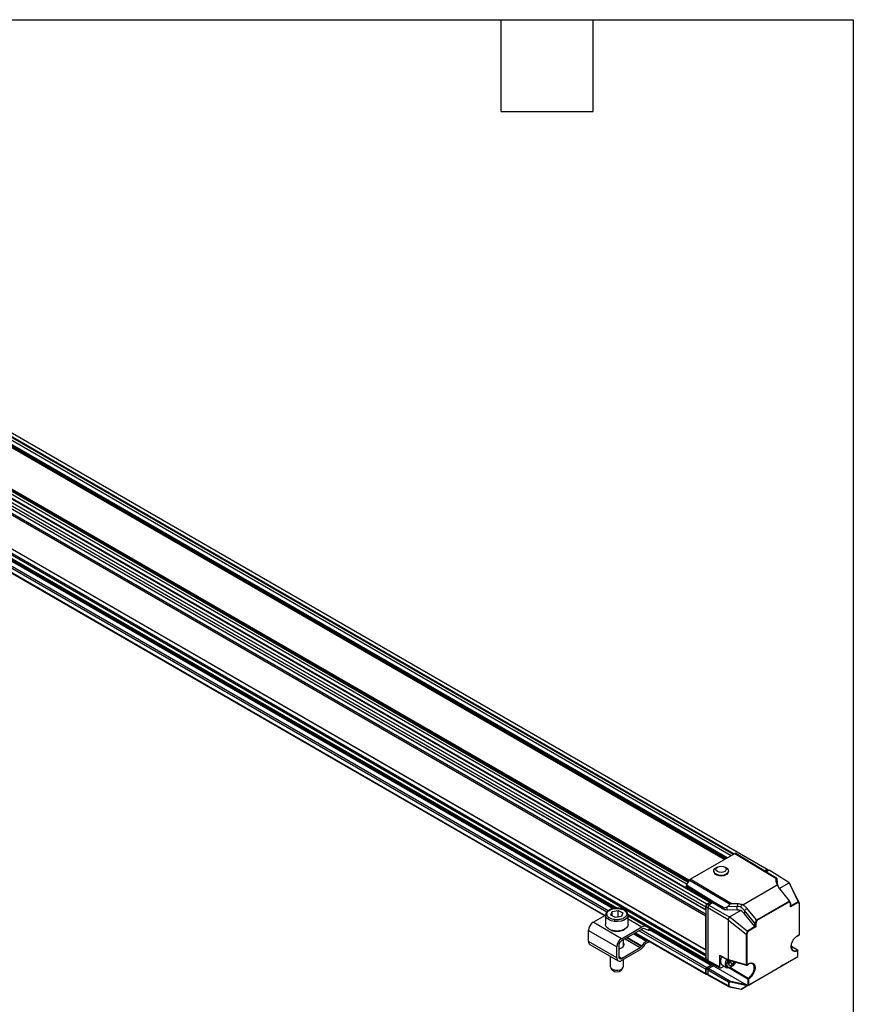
# Model space of a CAD drawing. Header units: millimetres. Extents: x 16 to 683, y 16 to 524.
# Tile 11 of 11: x 510 to 683, y 320 to 524. Entities that reach past the tile are written whole.
import ezdxf

# ---------------------------------------------------------------- set-up
doc = ezdxf.new("R2010")
doc.units = ezdxf.units.MM
doc.header["$LTSCALE"] = 2.5
doc.layers.add('TEXT', color=140, linetype='Continuous', lineweight=25)

msp = doc.modelspace()

# ---------------------------------------------------------------- linework, layer by layer
for p, q in [((389.073, 492.478), (652.274, 340.536)), ((388.846, 491.894), (652.047, 339.951)), ((388.846, 491.281), (652.047, 339.339)), ((388.846, 490.056), (652.047, 338.114)), ((388.984, 491.202), (652.106, 339.305)), ((388.984, 490.295), (652.106, 338.397)), ((388.846, 482.98), (652.047, 331.037)), ((388.984, 482.9), (652.106, 331.003)), ((388.984, 481.993), (652.106, 330.096)), ((388.846, 481.755), (652.047, 329.812)), ((420.174, 475.299), (652.945, 340.923)), ((653.001, 340.929), (420.298, 475.265)), ((439.424, 474.793), (655.948, 349.796)), ((439.424, 474.787), (655.943, 349.793)), ((439.464, 474.906), (656.066, 349.864)), ((439.621, 474.997), (656.223, 349.955)), ((439.833, 475.119), (656.435, 350.077)), ((656.468, 350.096), (439.866, 475.138)), ((443.743, 473.837), (657.28, 350.565)), ((444.35, 474.053), (657.771, 350.848)), ((402.926, 472.878), (633.695, 339.658)), ((402.948, 472.678), (633.357, 339.665)), ((446.841, 472.797), (657.928, 350.939)), ((447.667, 473.095), (664.783, 347.757)), ((405.66, 469.713), (631.806, 339.161)), ((407.419, 469.717), (632.814, 339.599)), ((407.509, 469.892), (633.126, 339.646)), ((431.439, 469.771), (648.144, 344.67)), ((431.505, 470.3), (648.389, 345.095)), ((431.652, 470.396), (648.468, 345.231)), ((431.864, 470.519), (648.574, 345.415)), ((648.59, 345.443), (431.897, 470.537)), ((404.4, 468.985), (631.067, 338.133)), ((404.481, 469.032), (631.148, 338.18)), ((405.267, 469.486), (631.502, 338.883)), ((648.779, 345.657), (658.064, 351.017)), ((658.064, 351.017), (666.526, 345.889)), ((666.569, 345.981), (658.23, 351.034)), ((658.23, 351.034), (658.85, 350.676)), ((658.85, 350.676), (664.35, 347.344)), ((653.663, 347.395), (653.661, 347.305)), ((654.457, 348.204), (654.149, 348.038)), ((656.251, 348.006), (655.948, 348.181)), ((656.716, 347.258), (656.718, 347.348)), ((664.213, 347.427), (664.783, 347.757)), ((664.283, 347.385), (664.735, 347.645)), ((664.35, 347.344), (666.602, 345.979)), ((665.177, 347.531), (664.596, 347.195)), ((665.056, 347.461), (664.735, 347.645)), ((664.783, 347.757), (664.947, 347.524)), ((669.273, 344.998), (665.177, 347.531)), ((647.993, 344.409), (648.612, 345.481)), ((648.612, 345.481), (657.068, 340.501)), ((657.36, 340.603), (648.779, 345.657)), ((666.526, 345.889), (666.582, 345.181)), ((666.779, 345.861), (666.569, 345.981)), ((666.582, 345.181), (666.85, 344.807)), ((666.779, 345.861), (666.769, 345.87)), ((666.779, 345.861), (666.85, 344.807)), ((669.293, 344.946), (669.273, 344.998)), ((669.505, 344.673), (669.273, 344.998)), ((647.935, 344.215), (653.435, 340.883)), ((647.935, 343.853), (647.935, 344.215)), ((653.493, 341.077), (647.993, 344.409)), ((659.706, 340.383), (666.859, 344.513)), ((667.275, 343.781), (669.293, 344.946)), ((667.388, 343.621), (669.345, 341.162)), ((669.293, 344.946), (671.207, 340.993)), ((669.505, 344.673), (669.553, 344.582)), ((671.458, 340.65), (669.553, 344.582)), ((652.274, 340.536), (652.945, 340.923)), ((655.82, 339.76), (653.493, 341.077)), ((669.358, 341.141), (662.55, 337.211)), ((669.359, 341.016), (662.629, 337.131)), ((669.626, 340.772), (669.348, 341.158)), ((669.604, 340.676), (669.359, 341.016)), ((671.207, 340.993), (669.636, 340.086)), ((671.466, 340.632), (671.207, 340.993)), ((632.315, 338.218), (632.602, 338.959)), ((632.602, 338.959), (633.857, 339.186)), ((632.602, 338.066), (632.602, 338.959)), ((633.857, 339.186), (634.825, 338.672)), ((633.857, 337.825), (633.857, 339.186)), ((652.047, 339.951), (652.274, 340.536)), ((652.047, 339.339), (652.047, 339.951)), ((652.106, 339.305), (652.047, 339.339)), ((652.106, 339.925), (652.321, 340.479)), ((652.442, 339.732), (652.106, 339.925)), ((652.106, 329.12), (652.106, 339.925)), ((652.321, 340.479), (653.042, 340.895)), ((652.656, 340.285), (652.321, 340.479)), ((652.665, 340.308), (652.438, 339.723)), ((656.685, 337.272), (652.438, 339.723)), ((652.438, 339.723), (652.438, 328.843)), ((653.435, 340.752), (652.665, 340.308)), ((652.665, 340.308), (656.906, 337.859)), ((653.362, 340.71), (653.042, 340.895)), ((653.435, 340.883), (655.394, 339.775)), ((653.435, 340.883), (653.435, 340.752)), ((655.394, 339.621), (653.435, 340.752)), ((655.394, 339.775), (655.394, 339.621)), ((656.728, 340.064), (656.487, 339.939)), ((656.487, 339.336), (656.487, 339.939)), ((658.563, 339.268), (656.487, 339.336)), ((656.728, 340.064), (657.068, 340.501)), ((656.728, 340.064), (658.563, 340.023)), ((659.289, 339.171), (656.996, 337.847)), ((658.574, 340.558), (657.36, 340.603)), ((658.574, 340.558), (658.563, 340.023)), ((658.563, 339.268), (658.563, 340.023)), ((660.02, 339.176), (660.505, 339.648)), ((662.229, 336.539), (660.02, 339.176)), ((660.02, 339.176), (660.02, 338.512)), ((662.531, 337.229), (660.505, 339.648)), ((671.208, 340.868), (669.604, 339.942)), ((669.604, 339.942), (669.604, 340.676)), ((669.636, 340.051), (669.636, 340.739)), ((671.438, 340.547), (671.208, 340.868)), ((671.438, 334.208), (671.438, 340.547)), ((671.47, 334.254), (671.47, 340.61)), ((628.66, 336.744), (631.237, 338.232)), ((631.237, 338.218), (631.237, 336.267)), ((633.283, 337.704), (632.315, 338.218)), ((633.857, 337.825), (633.259, 337.717)), ((634.538, 337.931), (633.283, 337.704)), ((633.881, 337.812), (633.857, 337.825)), ((634.825, 338.672), (634.538, 337.931)), ((635.903, 338.223), (635.843, 338.461)), ((635.856, 338.411), (652.047, 329.064)), ((635.904, 336.267), (635.904, 338.218)), ((635.904, 338.195), (652.162, 328.809)), ((639.552, 335.91), (635.904, 338.016)), ((635.904, 337.46), (638.794, 335.791)), ((652.047, 338.114), (652.106, 338.216)), ((652.047, 331.037), (652.047, 338.114)), ((656.906, 337.859), (656.685, 337.272)), ((656.685, 337.272), (656.735, 337.182)), ((656.735, 337.182), (660.421, 334.278)), ((656.735, 328.925), (656.735, 337.182)), ((656.996, 337.847), (656.906, 337.859)), ((656.996, 337.847), (660.701, 334.928)), ((662.229, 335.876), (660.02, 338.512)), ((662.253, 336.521), (662.531, 337.229)), ((662.629, 337.131), (662.384, 336.508)), ((627.678, 335.043), (633.57, 331.641)), ((627.678, 332.775), (627.678, 335.043)), ((634.552, 333.342), (628.66, 336.744)), ((634.552, 333.342), (638.794, 335.791)), ((638.794, 335.337), (634.552, 332.888)), ((638.219, 335.005), (652.047, 327.022)), ((638.612, 335.232), (652.244, 327.363)), ((640.079, 335.111), (639.299, 335.416)), ((639.552, 335.91), (640.332, 335.604)), ((640.332, 335.604), (640.079, 335.111)), ((640.283, 335.058), (640.523, 335.528)), ((640.373, 335.236), (653.128, 327.873)), ((640.463, 335.411), (653.226, 328.043)), ((660.442, 334.267), (660.701, 334.928)), ((660.78, 334.848), (660.55, 334.262)), ((662.276, 335.837), (660.701, 334.928)), ((662.384, 335.774), (660.78, 334.848)), ((662.229, 335.876), (662.229, 336.539)), ((662.384, 336.508), (662.384, 335.774)), ((633.57, 329.373), (627.678, 332.775)), ((634.931, 331.693), (634.931, 333.107)), ((635.278, 333.307), (638.421, 331.493)), ((638.666, 331.734), (635.609, 333.499)), ((635.79, 333.603), (638.767, 331.884)), ((637.116, 334.368), (639.748, 332.849)), ((637.352, 334.505), (652.105, 325.988)), ((637.433, 334.552), (652.047, 326.115)), ((639.748, 332.849), (639.984, 332.985)), ((640.131, 332.901), (640.131, 332.616)), ((660.421, 334.278), (660.421, 327.912)), ((660.55, 334.262), (660.55, 327.923)), ((671.078, 333.963), (671.415, 334.158)), ((671.101, 334.014), (671.438, 334.208)), ((627.965, 332.139), (633.858, 328.737)), ((633.57, 329.373), (633.57, 331.641)), ((633.963, 331.868), (633.963, 329.6)), ((634.552, 329.259), (638.421, 331.493)), ((638.421, 331.039), (634.552, 328.806)), ((635.047, 331.867), (634.931, 332.041)), ((638.767, 331.884), (638.666, 331.734)), ((639.012, 331.672), (638.912, 331.521)), ((640.131, 332.616), (639.748, 332.395)), ((652.106, 331.003), (652.047, 331.037)), ((669.758, 331.81), (671.026, 331.012)), ((669.805, 331.775), (671.022, 331.011)), ((671.098, 329.627), (671.098, 330.876)), ((671.13, 329.646), (671.13, 330.921)), ((632.209, 329.689), (632.209, 327.576)), ((634.552, 329.259), (633.963, 329.599)), ((634.931, 327.576), (634.931, 329.024)), ((652.047, 329.812), (652.106, 329.914)), ((652.047, 329.064), (652.047, 329.812)), ((652.438, 328.929), (652.106, 329.12)), ((652.204, 328.904), (652.597, 328.677)), ((652.438, 328.843), (654.836, 327.553)), ((654.836, 329.927), (656.735, 328.925)), ((654.836, 329.927), (654.836, 327.553)), ((654.861, 329.876), (656.757, 328.875)), ((656.673, 328.255), (656.916, 328.83)), ((660.421, 327.912), (656.735, 328.925)), ((656.762, 328.873), (660.442, 327.861)), ((657.074, 328.429), (657.209, 328.75)), ((660.89, 323.734), (671.098, 329.627)), ((668.241, 327.978), (669.589, 328.756)), ((669.608, 328.767), (669.608, 328.767)), ((669.611, 328.769), (669.666, 328.8)), ((669.611, 328.769), (669.611, 328.769)), ((669.666, 328.8), (669.666, 328.8)), ((669.688, 328.813), (670.435, 329.244)), ((670.563, 329.318), (670.988, 329.564)), ((670.995, 329.567), (671.099, 329.628)), ((632.328, 327.255), (632.632, 326.862)), ((634.508, 326.862), (634.813, 327.255)), ((652.047, 326.115), (652.047, 327.022)), ((652.12, 326.157), (652.12, 327.064)), ((652.451, 326.873), (652.12, 327.064)), ((652.244, 327.363), (653.128, 327.873)), ((652.257, 327.303), (653.298, 327.904)), ((652.597, 327.106), (652.257, 327.303)), ((656.763, 324.298), (652.44, 326.793)), ((652.44, 326.793), (652.44, 325.886)), ((652.558, 328.586), (654.956, 327.296)), ((653.619, 327.701), (652.637, 327.134)), ((652.637, 327.134), (657.226, 324.484)), ((653.226, 328.043), (653.226, 328.227)), ((653.298, 327.904), (653.298, 328.188)), ((653.619, 327.719), (653.298, 327.904)), ((653.619, 328.015), (653.619, 327.701)), ((653.619, 327.701), (660.435, 323.766)), ((655.83, 327.673), (655.229, 327.326)), ((655.395, 327.924), (656.417, 327.334)), ((656.984, 327.735), (656.673, 328.255)), ((656.689, 328.229), (657.074, 328.429)), ((660.735, 324.983), (656.801, 327.295)), ((657.663, 328.089), (656.984, 327.735)), ((660.814, 325.118), (657.044, 327.338)), ((657.663, 328.089), (657.074, 328.429)), ((657.195, 327.411), (657.352, 327.502)), ((657.866, 328.569), (657.663, 328.089)), ((660.527, 327.872), (660.864, 328.067)), ((660.55, 327.923), (660.887, 328.118)), ((662.418, 324.616), (667.423, 327.505)), ((668.004, 327.841), (667.659, 327.642)), ((652.44, 325.972), (652.12, 326.157)), ((652.16, 326.068), (652.44, 325.906)), ((652.259, 326.011), (652.244, 326.002)), ((656.763, 323.562), (652.44, 325.886)), ((652.5, 325.758), (656.906, 323.388)), ((660.735, 324.983), (660.735, 323.644)), ((660.89, 324.983), (660.89, 323.734)), ((662.342, 324.572), (662.396, 324.603)), ((662.396, 324.603), (662.396, 324.603)), ((656.763, 324.298), (656.763, 323.562)), ((656.802, 324.284), (656.802, 323.548)), ((660.604, 323.569), (657.187, 324.334)), ((657.187, 323.336), (659.436, 322.895)), ((657.203, 323.287), (659.377, 322.861)), ((660.435, 323.766), (657.226, 324.484)), ((659.406, 322.877), (660.153, 323.308)), ((660.604, 323.569), (659.436, 322.895)), ((660.735, 323.644), (660.389, 323.445)), ((660.626, 323.582), (660.735, 323.644)), ((660.971, 323.781), (662.319, 324.559)), ((662.338, 324.57), (662.338, 324.57)), ((662.342, 324.572), (662.342, 324.572))]:
    msp.add_line(p, q)
at = {"flags": 128}
for points in [[(653.661, 347.305), (653.676, 347.173), (653.854, 346.858), (654.213, 346.601), (654.703, 346.435), (655.259, 346.384), (655.806, 346.454), (656.269, 346.636)], [(656.27, 346.726), (655.807, 346.544), (655.261, 346.474), (654.705, 346.525), (654.214, 346.691), (653.856, 346.948), (653.677, 347.262), (653.703, 347.592), (653.93, 347.891), (654.149, 348.038)], [(655.962, 347.273), (655.61, 347.139), (655.196, 347.095), (654.781, 347.147), (654.43, 347.289), (654.195, 347.497), (654.112, 347.742), (654.195, 347.984), (654.43, 348.189), (654.781, 348.323), (655.196, 348.367), (655.61, 348.315), (655.962, 348.173), (656.197, 347.964), (656.279, 347.72), (656.196, 347.477), (655.962, 347.273)], [(656.251, 348.006), (656.366, 347.933), (656.639, 347.642), (656.716, 347.314), (656.588, 346.995), (656.27, 346.726)], [(652.945, 340.923), (652.961, 340.93), (652.975, 340.933), (652.989, 340.933), (653.001, 340.929), (653.011, 340.92), (653.018, 340.909), (653.022, 340.894), (653.024, 340.884)], [(633.061, 336.904), (632.382, 337.059), (631.82, 337.327), (631.429, 337.683), (631.247, 338.091), (631.237, 338.218)], [(635.904, 338.218), (635.847, 337.924), (635.579, 337.532), (635.113, 337.208), (634.497, 336.982), (633.79, 336.877), (633.061, 336.904)], [(635.858, 338.484), (635.893, 338.345), (635.904, 338.218)], [(633.061, 334.953), (632.382, 335.108), (631.82, 335.377), (631.429, 335.733), (631.247, 336.141), (631.237, 336.267)], [(635.904, 336.267), (635.847, 335.974), (635.579, 335.582), (635.113, 335.257), (634.497, 335.031), (633.79, 334.926), (633.061, 334.953)], [(640.283, 335.058), (640.281, 335.056), (640.25, 335.055), (640.182, 335.074), (640.079, 335.111)], [(640.48, 335.553), (640.434, 335.567), (640.332, 335.604)], [(640.131, 332.616), (640.269, 332.713), (640.338, 332.781)], [(671.101, 334.014), (671.1, 333.997), (671.095, 333.983), (671.088, 333.972), (671.079, 333.964), (671.067, 333.959), (671.054, 333.958), (671.04, 333.961), (671.034, 333.963)], [(633.963, 331.242), (634.434, 331.366), (634.831, 331.596), (635.057, 331.892), (635.083, 332.216), (634.931, 332.495)], [(652.364, 328.801), (652.363, 328.801), (652.29, 328.785), (652.222, 328.787), (652.162, 328.809), (652.113, 328.85), (652.077, 328.907), (652.055, 328.98), (652.047, 329.064)], [(655.341, 329.622), (655.168, 329.207), (655.075, 328.699)], [(656.096, 328.109), (656.19, 328.618), (656.384, 329.072)], [(656.41, 328.1), (656.499, 328.564), (656.658, 328.927)], [(632.209, 327.576), (632.229, 327.44), (632.421, 327.155), (632.787, 326.933), (633.273, 326.809)], [(633.273, 326.809), (633.804, 326.801), (634.299, 326.912), (634.684, 327.124), (634.898, 327.404), (634.931, 327.576)], [(657.195, 327.411), (657.039, 327.334), (656.657, 327.263), (656.346, 327.383), (656.151, 327.679), (656.096, 328.109)], [(658.157, 328.489), (657.985, 328.149), (657.669, 327.749), (657.305, 327.477), (656.949, 327.374), (656.653, 327.456), (656.464, 327.711), (656.41, 328.1)]]:
    msp.add_lwpolyline(points, dxfattribs=at)
for centre, radius, start, end in [((655.991, 347.308), 0.727, 292.46863, 356.07182), ((667.681, 344.873), 0.833, 184.54587, 213.01187), ((658.485, 336.333), 3.69, 78.27852, 88.79203), ((629.81, 334.946), 2.134, 122.60548, 177.39452), ((639.298, 335.056), 0.891, 73.44019, 124.40371), ((639.13, 334.847), 0.594, 73.44019, 124.40371), ((628.358, 332.699), 0.685, 173.70115, 234.98667), ((635.702, 331.544), 2.134, 122.60548, 177.39452), ((635.242, 331.81), 1.281, 122.60548, 177.39452), ((641.365, 330.221), 3.085, 121.60274, 147.3774), ((671.359, 334.254), 0.111, 299.99731, 0), ((671.383, 334.202), 0.0549, 305.1063, 6.20588), ((671.415, 334.259), 0.0553, 294.04692, 354.63294), ((638.017, 332.15), 0.771, 301.60274, 327.3774), ((637.613, 332.353), 1.542, 301.60274, 327.3774), ((640.961, 330.425), 2.314, 121.60274, 147.3774), ((670.68, 331.673), 0.939, 175.13335, 232.10957), ((670.502, 331.688), 0.853, 242.21851, 307.53948), ((671.019, 330.921), 0.111, 0, 57.7452), ((671.076, 330.926), 0.0549, 293.75853, 354.92133), ((671.076, 330.916), 0.055, 5.36196, 64.61206), ((634.169, 329.276), 0.607, 170.78596, 309.20329), ((634.322, 329.541), 0.364, 170.78596, 309.20329), ((655.829, 328.557), 0.767, 169.34041, 235.62951), ((633.57, 327.817), 1.339, 225.50553, 314.49447), ((652.474, 327.003), 0.427, 122.60548, 177.39452), ((653.013, 328.053), 0.213, 302.60548, 357.39452), ((660.47, 327.903), 0.0502, 170.28782, 236.1109), ((660.471, 328.078), 0.174, 253.20842, 297.07624), ((660.472, 327.969), 0.111, 254.63555, 299.99731), ((660.497, 327.917), 0.0534, 304.16131, 7.15088), ((659.311, 327.459), 2.782, 302.68717, 357.38818), ((660.834, 328.111), 0.0534, 304.16131, 7.15088), ((661.342, 327.413), 0.835, 62.33813, 123.03623), ((661.177, 327.42), 0.917, 354.497, 52.96644), ((652.167, 326.096), 0.121, 170.78596, 309.20329), ((660.812, 325.135), 0.171, 243.23378, 297.34352), ((656.829, 324.421), 0.14, 241.60706, 258.72121)]:
    msp.add_arc(centre, radius, start, end)
for centre, major_axis, ratio, start_param, end_param in [((658.064, 350.745), (0.167, 0.289), 0.5773087, 6.283041, 7.068313), ((648.779, 345.385), (0.167, 0.289), 0.5774544, 0.7852537, 1.5705257), ((666.729, 345.494), (-0.184, 0.491), 0.1834378, 6.0666614, 6.8519334), ((669.053, 345.223), (2.474, -0.038), 0.5872743, 3.1972404, 3.608959), ((665.104, 346.855), (1.667, -0.986), 0.0104875, 0.0453411, 0.4604537), ((669.28, 341.062), (0.027, 0.124), 0.698955, 4.4906482, 5.5503982), ((671.13, 340.913), (0.027, 0.124), 0.6987116, 4.4917011, 5.5529422), ((656.552, 340.314), (1.667, -0.026), 0.5872749, 3.9534793, 4.6822886), ((656.552, 341.923), (1.156, 2.054), 0.5843264, 3.4540411, 3.8691537), ((657.566, 340.209), (0.519, -0.26), 0.5718515, 2.2428965, 3.0281685), ((658.476, 337.964), (2.222, -0.034), 0.5872749, 1.2052597, 1.540696), ((658.459, 339.107), (2.474, -0.038), 0.5872743, 1.1216049, 1.5333232), ((658.476, 337.571), (1.892, -1.662), 0.7014548, 1.3549777, 1.7483511), ((669.525, 340.721), (0.108, 0.035), 0.698919, 5.2760057, 6.5562002), ((669.525, 339.987), (0.079, 0.136), 0.5773346, 4.7124296, 5.4978278), ((671.359, 340.593), (0.108, 0.035), 0.6986755, 5.2770587, 6.3393029), ((662.551, 337.177), (0.0889, -0.0766), 0.2214022, 0.7082374, 1.7679874), ((660.702, 334.893), (0.089, -0.0766), 0.22087, 0.7083216, 1.7690566), ((662.306, 336.741), (0.045, 0.222), 0.4573465, 2.7920477, 3.0651964), ((662.306, 335.923), (0.0946, -0.0831), 0.7014548, 4.4965707, 4.9896685), ((662.306, 336.554), (0.111, -0.021), 0.4080966, 4.2947941, 5.5749885), ((662.306, 335.819), (0.111, -0.064), 0.0000704, 0.7854388, 1.8456836), ((660.472, 334.513), (0.022, 0.247), 0.4404864, 2.8602951, 3.0605607), ((660.472, 334.308), (0.111, -0.021), 0.4085629, 4.5136609, 5.5749044), ((652.831, 329.07), (0.278, 0.481), 0.5772057, 2.3562656, 3.159042), ((654.915, 329.973), (0.0556, 0.0963), 0.5771178, 2.3561515, 3.1634023), ((656.8, 328.977), (0.041, 0.104), 0.4913732, 2.2863898, 3.1951769), ((669.387, 328.639), (0.282, 0.163), 0.0000697, 6.1281419, 7.0552644), ((669.889, 328.929), (0.282, 0.163), 0.0000697, 2.9864981, 3.9136718), ((670.477, 329.268), (0.0963, 0.0556), 0.0001051, 4.2607572, 5.8241754), ((670.902, 329.514), (0.0963, 0.0556), 0.0001017, 5.8406738, 6.0264661), ((671.019, 329.582), (0.111, 0.064), 0.0000704, 5.5151999, 7.0685429), ((652.637, 326.907), (0.139, 0.241), 0.5775574, 0.7854691, 2.3559609), ((655.229, 327.78), (0.278, 0.481), 0.5772057, 2.3562656, 3.926757), ((667.621, 327.62), (0.279, 0.161), 0.000071, 3.9225469, 4.8496947), ((668.043, 327.863), (0.279, 0.161), 0.000071, 0.7809542, 1.7080934), ((652.637, 326), (0.139, 0.241), 0.5772057, 2.3562656, 3.159042), ((662.118, 324.443), (0.282, 0.163), 0.0000697, 6.1281358, 7.0552644), ((662.62, 324.733), (0.282, 0.163), 0.0000697, 2.9865025, 3.9136718), ((659.523, 322.945), (0.146, 0.084), 0.0000456, 2.2121261, 3.7755345), ((660.351, 323.423), (0.279, 0.161), 0.000071, 3.9225463, 4.8496952), ((660.433, 323.676), (0.192, -0.13), 0.3324215, 0.4074611, 1.785082), ((660.69, 323.618), (0.142, 0.082), 0.0000467, 2.0336627, 2.2194623), ((660.773, 323.666), (0.279, 0.161), 0.000071, 0.7809542, 1.7080924), ((660.812, 323.689), (0.111, 0.064), 0.0000704, 0.7853575, 2.3387006)]:
    msp.add_ellipse(centre, major_axis=major_axis, ratio=ratio, start_param=start_param, end_param=end_param)
for points in [[(647.993, 344.409), (647.957, 344.346), (647.936, 344.274), (647.935, 344.215)], [(666.835, 344.603), (666.842, 344.573), (666.85, 344.543), (666.859, 344.513)], [(653.435, 340.883), (653.435, 340.943), (653.457, 341.014), (653.493, 341.077)], [(659.553, 340.399), (659.456, 340.243), (659.352, 340.09), (659.235, 339.946)], [(659.235, 339.947), (659.533, 339.729), (659.798, 339.466), (660.02, 339.176)], [(659.706, 340.383), (659.655, 340.389), (659.604, 340.395), (659.553, 340.399)]]:
    msp.add_open_spline(points, degree=3)
for points, knots in [([(666.982, 344.419), (666.968, 344.435), (666.953, 344.452), (666.938, 344.47), (666.921, 344.49), (666.904, 344.511), (666.887, 344.534), (666.87, 344.556), (666.852, 344.579), (666.835, 344.603)], [0.0000000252, 0.0000000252, 0.0000000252, 0.0000000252, 0.0003261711, 0.0003261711, 0.0003261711, 0.0006766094, 0.0006766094, 0.0006766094, 0.0010275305, 0.0010275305, 0.0010275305, 0.0010275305]), ([(666.859, 344.513), (666.898, 344.419), (666.941, 344.325), (667.099, 344.021), (667.233, 343.816), (667.388, 343.621)], [1.58824962, 1.58824962, 1.58824962, 1.58824962, 1.70087123, 1.70087123, 1.95544914, 1.95544914, 1.95544914, 1.95544914]), ([(667.286, 343.763), (667.283, 343.767), (667.214, 343.872), (667.106, 344.091), (667.024, 344.309), (666.982, 344.419)], [0, 0, 0, 0, 0.0203693, 0.5066275, 1, 1, 1, 1]), ([(669.345, 341.162), (669.347, 341.159), (669.352, 341.152), (669.356, 341.145), (669.358, 341.141)], [0, 0, 0, 0, 0.51135369, 1, 1, 1, 1]), ([(631.767, 339.129), (631.685, 339.066), (631.477, 338.905), (631.282, 338.589), (631.252, 338.337), (631.237, 338.213)], [0, 0, 0, 0, 0.2472989, 0.6286339, 1, 1, 1, 1]), ([(633.122, 337.287), (632.954, 337.308), (632.77, 337.345), (632.386, 337.467), (632.186, 337.554), (631.919, 337.734), (631.836, 337.802), (631.692, 337.955), (631.632, 338.039), (631.546, 338.218), (631.52, 338.313), (631.511, 338.508), (631.527, 338.607), (631.602, 338.8), (631.66, 338.894), (631.812, 339.068), (631.906, 339.148), (632.116, 339.289), (632.233, 339.35), (632.475, 339.453), (632.6, 339.494), (632.975, 339.592), (633.22, 339.621), (633.658, 339.637), (633.852, 339.625), (634.019, 339.603)], [0, 0, 0, 0, 0.125, 0.125, 0.25, 0.25, 0.3125, 0.3125, 0.375, 0.375, 0.4375, 0.4375, 0.5, 0.5, 0.5625, 0.5625, 0.625, 0.625, 0.6875, 0.6875, 0.75, 0.75, 0.875, 0.875, 1, 1, 1, 1]), ([(634.057, 339.651), (633.794, 339.668), (633.373, 339.697), (632.784, 339.605), (632.314, 339.461), (631.955, 339.297), (631.807, 339.164), (631.767, 339.129)], [0, 0, 0, 0, 0.3103237, 0.4958037, 0.700318, 0.9205385, 1, 1, 1, 1]), ([(634.019, 339.603), (634.186, 339.581), (634.37, 339.545), (634.754, 339.423), (634.954, 339.336), (635.222, 339.156), (635.305, 339.088), (635.448, 338.935), (635.508, 338.851), (635.594, 338.672), (635.62, 338.576), (635.63, 338.382), (635.614, 338.283), (635.539, 338.09), (635.48, 337.996), (635.328, 337.822), (635.234, 337.742), (635.024, 337.601), (634.908, 337.54), (634.666, 337.437), (634.54, 337.396), (634.165, 337.298), (633.92, 337.269), (633.482, 337.253), (633.289, 337.265), (633.122, 337.287)], [0, 0, 0, 0, 0.125, 0.125, 0.25, 0.25, 0.3125, 0.3125, 0.375, 0.375, 0.4375, 0.4375, 0.5, 0.5, 0.5625, 0.5625, 0.625, 0.625, 0.6875, 0.6875, 0.75, 0.75, 0.875, 0.875, 1, 1, 1, 1]), ([(634.067, 339.627), (634.064, 339.637), (634.057, 339.659), (634.039, 339.648), (634.025, 339.617), (634.019, 339.603)], [0, 0, 0, 0, 0.2901271, 0.6588884, 1, 1, 1, 1]), ([(635.843, 338.461), (635.829, 338.535), (635.782, 338.79), (635.419, 339.158), (634.811, 339.505), (634.301, 339.604), (634.057, 339.651)], [0, 0, 0, 0, 0.1220257, 0.4196107, 0.7232596, 1, 1, 1, 1]), ([(655.82, 339.76), (655.74, 339.761), (655.665, 339.761), (655.523, 339.765), (655.456, 339.769), (655.394, 339.775)], [0, 0, 0, 0, 0.5, 0.5, 1, 1, 1, 1]), ([(660.505, 339.648), (660.345, 339.839), (660.165, 340.019), (659.885, 340.251), (659.797, 340.319), (659.706, 340.383)], [4.32773281, 4.32773281, 4.32773281, 4.32773281, 4.58231072, 4.58231072, 4.69493569, 4.69493569, 4.69493569, 4.69493569]), ([(671.458, 340.65), (671.459, 340.646), (671.463, 340.64), (671.465, 340.634), (671.466, 340.632)], [0, 0, 0, 0, 0.5163579, 1, 1, 1, 1]), ([(633.122, 337.287), (633.115, 337.268), (633.107, 337.244), (633.092, 337.183), (633.085, 337.147), (633.073, 337.072), (633.068, 337.034), (633.062, 336.962), (633.061, 336.93), (633.061, 336.904)], [0, 0, 0, 0, 0.25, 0.25, 0.5, 0.5, 0.75, 0.75, 1, 1, 1, 1]), ([(662.55, 337.211), (662.547, 337.214), (662.54, 337.219), (662.534, 337.226), (662.531, 337.229)], [0, 0, 0, 0, 0.4886465, 1, 1, 1, 1]), ([(632.285, 335.153), (632.354, 335.118), (632.58, 335.001), (632.878, 334.956), (633.085, 334.925)], [0, 0, 0, 0, 0.3035469, 1, 1, 1, 1]), ([(633.061, 334.953), (633.061, 334.932), (633.063, 334.913), (633.073, 334.902), (633.08, 334.91), (633.085, 334.925)], [0, 0, 0, 0, 0.5, 0.5, 1, 1, 1, 1]), ([(633.085, 334.925), (633.294, 334.908), (633.767, 334.871), (634.398, 334.967), (634.902, 335.141), (635.188, 335.277), (635.301, 335.379), (635.322, 335.398)], [0, 0, 0, 0, 0.2500649, 0.5663748, 0.7514812, 0.9522573, 1, 1, 1, 1]), ([(670.131, 330.798), (670.112, 330.807), (670.017, 330.85), (669.89, 331.014), (669.77, 331.293), (669.729, 331.656), (669.771, 332.066), (669.889, 332.486), (670.065, 332.881), (670.33, 333.316), (670.682, 333.732), (670.973, 333.928), (671.101, 334.014)], [0, 0, 0, 0, 0.023507, 0.1206875, 0.2236623, 0.3297991, 0.4359359, 0.5389106, 0.6360911, 0.7257015, 0.878869, 1, 1, 1, 1]), ([(671.098, 330.876), (670.97, 330.815), (670.68, 330.678), (670.345, 330.676), (670.18, 330.77), (670.131, 330.798)], [0, 0, 0, 0, 0.3558469, 0.8058079, 1, 1, 1, 1]), ([(671.022, 331.011), (671.026, 331.013), (671.031, 331.016), (671.035, 331.017), (671.04, 331.019), (671.045, 331.02), (671.05, 331.021), (671.06, 331.022), (671.069, 331.021), (671.077, 331.016), (671.085, 331.012), (671.091, 331.005), (671.094, 330.996), (671.098, 330.987), (671.1, 330.977), (671.099, 330.966)], [0, 0, 0, 0, 0.119759, 0.119759, 0.119759, 0.245509, 0.245509, 0.245509, 0.4970091, 0.4970091, 0.4970091, 0.7485092, 0.7485092, 0.7485092, 1.0000093, 1.0000093, 1.0000093, 1.0000093]), ([(671.098, 330.876), (671.098, 330.897), (671.091, 330.926), (671.061, 330.979), (671.04, 331), (671.022, 331.011)], [0, 0, 0, 0, 0.5, 0.5, 1, 1, 1, 1]), ([(652.207, 328.909), (652.189, 328.92), (652.145, 328.947), (652.112, 329.026), (652.108, 329.093), (652.106, 329.12)], [0, 0, 0, 0, 0.29929, 0.7194038, 1, 1, 1, 1]), ([(652.12, 327.064), (652.12, 327.106), (652.135, 327.156), (652.186, 327.244), (652.221, 327.282), (652.257, 327.303)], [0, 0, 0, 0, 0.5, 0.5, 1, 1, 1, 1]), ([(660.887, 328.118), (660.912, 328.131), (660.961, 328.159), (661.034, 328.194), (661.106, 328.224), (661.177, 328.25), (661.248, 328.271), (661.318, 328.286), (661.408, 328.3), (661.515, 328.306), (661.634, 328.294), (661.746, 328.265), (661.814, 328.23), (661.847, 328.213)], [0, 0, 0, 0, 0.0690311, 0.1375766, 0.2058353, 0.2740083, 0.3422979, 0.4109048, 0.4800273, 0.6105625, 0.7398189, 0.8691734, 1, 1, 1, 1]), ([(662.245, 327.334), (662.245, 327.305), (662.244, 327.248), (662.238, 327.161), (662.228, 327.072), (662.215, 326.981), (662.197, 326.89), (662.176, 326.796), (662.127, 326.616), (662.031, 326.344), (661.855, 325.993), (661.64, 325.665), (661.437, 325.426), (661.269, 325.263), (661.145, 325.156), (661.018, 325.061), (660.933, 325.009), (660.89, 324.983)], [0, 0, 0, 0, 0.0345554, 0.0688649, 0.1030275, 0.1371439, 0.1713149, 0.2056409, 0.240221, 0.3700751, 0.5000288, 0.6298829, 0.7598364, 0.8201279, 0.8798929, 0.9396707, 1, 1, 1, 1]), ([(661.847, 328.213), (661.864, 328.203), (661.896, 328.183), (661.941, 328.148), (661.984, 328.11), (662.023, 328.067), (662.059, 328.02), (662.093, 327.969), (662.123, 327.915), (662.158, 327.84), (662.193, 327.742), (662.223, 327.615), (662.242, 327.48), (662.244, 327.382), (662.245, 327.334)], [0, 0, 0, 0, 0.0655269, 0.1305652, 0.1952843, 0.2598557, 0.3244524, 0.3892471, 0.4544109, 0.520112, 0.64055, 0.7599566, 0.8794132, 1, 1, 1, 1]), ([(662.245, 327.334), (662.227, 327.323), (662.198, 327.315), (662.138, 327.315), (662.109, 327.322), (662.09, 327.332)], [0, 0, 0, 0, 0.5, 0.5, 1, 1, 1, 1]), ([(652.162, 326.07), (652.154, 326.075), (652.136, 326.085), (652.122, 326.118), (652.121, 326.146), (652.12, 326.157)], [0, 0, 0, 0, 0.2992917, 0.7193963, 1, 1, 1, 1]), ([(660.735, 324.983), (660.735, 324.993), (660.737, 325.006), (660.741, 325.019), (660.745, 325.032), (660.751, 325.046), (660.759, 325.06), (660.767, 325.073), (660.776, 325.085), (660.786, 325.095), (660.79, 325.1), (660.795, 325.105), (660.8, 325.109), (660.805, 325.112), (660.809, 325.115), (660.814, 325.118)], [-0.0000091, -0.0000091, -0.0000091, -0.0000091, 0.2514909, 0.2514909, 0.2514909, 0.5029909, 0.5029909, 0.5029909, 0.7544909, 0.7544909, 0.7544909, 0.8802409, 0.8802409, 0.8802409, 1, 1, 1, 1]), ([(660.814, 325.118), (660.832, 325.107), (660.853, 325.086), (660.883, 325.033), (660.89, 325.004), (660.89, 324.983)], [0, 0, 0, 0, 0.5, 0.5, 1, 1, 1, 1]), ([(656.763, 324.298), (656.763, 324.306), (656.764, 324.322), (656.773, 324.346), (656.787, 324.369), (656.807, 324.391), (656.832, 324.412), (656.863, 324.43), (656.907, 324.451), (656.969, 324.47), (657.044, 324.483), (657.132, 324.489), (657.192, 324.486), (657.226, 324.484)], [0, 0, 0, 0, 0.0503446, 0.1025268, 0.1575483, 0.2162653, 0.2793842, 0.3474743, 0.4209896, 0.5460909, 0.6960639, 0.8233164, 1, 1, 1, 1]), ([(656.802, 323.548), (656.8, 323.548), (656.798, 323.549), (656.797, 323.549), (656.795, 323.549), (656.793, 323.55), (656.791, 323.55), (656.788, 323.551), (656.784, 323.553), (656.781, 323.554), (656.778, 323.555), (656.775, 323.556), (656.771, 323.558), (656.768, 323.559), (656.765, 323.56), (656.763, 323.562)], [0, 0, 0, 0, 0.1191784, 0.1191784, 0.1191784, 0.2450102, 0.2450102, 0.2450102, 0.4966737, 0.4966737, 0.4966737, 0.7483373, 0.7483373, 0.7483373, 1.0000008, 1.0000008, 1.0000008, 1.0000008]), ([(656.907, 323.39), (656.889, 323.4), (656.848, 323.421), (656.805, 323.462), (656.777, 323.503), (656.765, 323.535), (656.763, 323.554), (656.763, 323.562)], [0, 0, 0, 0, 0.2417497, 0.5491855, 0.7244439, 0.8872068, 1, 1, 1, 1]), ([(657.187, 324.334), (657.17, 324.337), (657.137, 324.344), (657.089, 324.352), (657.034, 324.357), (656.977, 324.36), (656.918, 324.357), (656.868, 324.347), (656.831, 324.332), (656.806, 324.311), (656.803, 324.293), (656.802, 324.284)], [0, 0, 0, 0, 0.1120599, 0.2226715, 0.3321846, 0.4824637, 0.6195943, 0.7458126, 0.8527649, 0.9310946, 1, 1, 1, 1]), ([(656.802, 323.548), (656.802, 323.544), (656.803, 323.535), (656.808, 323.521), (656.817, 323.506), (656.834, 323.485), (656.867, 323.458), (656.916, 323.428), (656.976, 323.398), (657.043, 323.373), (657.114, 323.352), (657.162, 323.341), (657.187, 323.336)], [0, 0, 0, 0, 0.0333458, 0.0679859, 0.1055327, 0.1472628, 0.2481135, 0.374115, 0.513816, 0.6752559, 0.8336345, 1, 1, 1, 1]), ([(657.226, 323.305), (657.171, 323.312), (657.072, 323.323), (656.963, 323.357), (656.916, 323.385), (656.907, 323.39)], [0, 0, 0, 0, 0.50106, 0.9034215, 1, 1, 1, 1]), ([(657.226, 324.484), (657.216, 324.468), (657.206, 324.443), (657.192, 324.387), (657.187, 324.357), (657.187, 324.334)], [0, 0, 0, 0, 0.5, 0.5, 1, 1, 1, 1]), ([(657.187, 323.336), (657.187, 323.312), (657.192, 323.295), (657.206, 323.284), (657.216, 323.289), (657.226, 323.305)], [0, 0, 0, 0, 0.5, 0.5, 1, 1, 1, 1])]:
    msp.add_open_spline(points, degree=3, knots=knots)
at = {"layer": 'TEXT'}
for p, q in [((15.875, 523.875), (682.625, 523.875)), ((609.6, 504.825), (609.6, 523.875)), ((628.65, 504.825), (628.65, 523.875)), ((682.625, 523.875), (682.625, 15.875)), ((609.6, 504.825), (628.65, 504.825))]:
    msp.add_line(p, q, dxfattribs=at)

doc.saveas('drawing.dxf')
